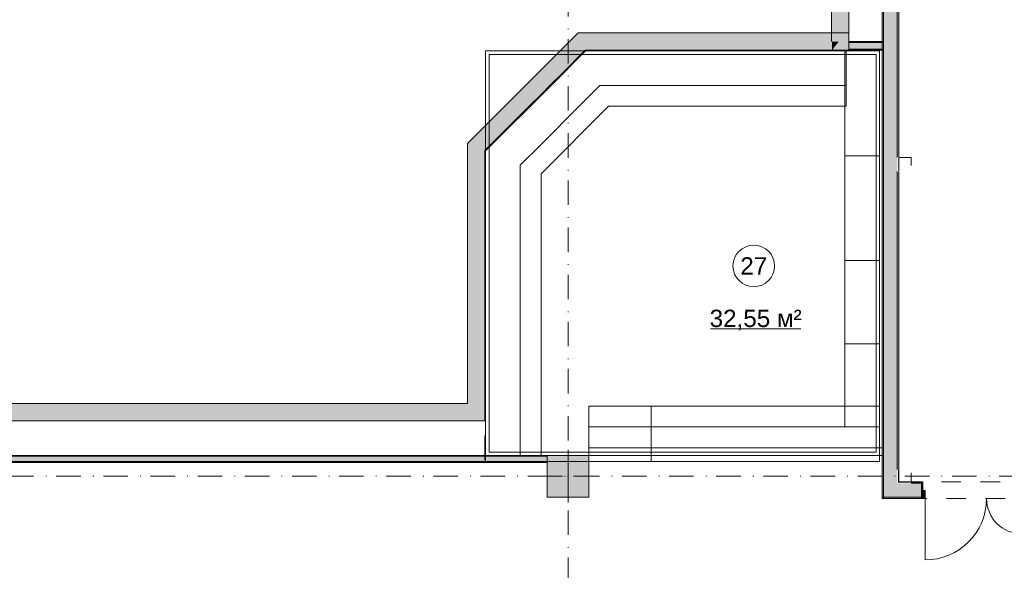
# Model space of a CAD drawing. Header units: millimetres. Extents: x 0 to 1184, y 0 to 836.
# Tile 238 of 241: x 902 to 1044, y 616 to 695. Entities that reach past the tile are written whole.
import ezdxf
from ezdxf.xclip import XClip

# ---------------------------------------------------------------- set-up
doc = ezdxf.new("R2010")
doc.units = ezdxf.units.MM
doc.header["$MEASUREMENT"] = 0
doc.header["$XCLIPFRAME"] = 0
doc.linetypes.add('Штриховая', pattern=[5.644444, 2.822222, -2.822222])
doc.linetypes.add('Штрихпунктирная', pattern=[6.702778, 3.527778, -1.763889, 0, -1.411111])
for name, color, linetype in [('Интерьер - конструкции мебели', 7, 'Continuous'), ('Конструктив - Колонны', 7, 'Continuous'), ('Конструктив - стены бассейнов жб нов', 7, 'Continuous'), ('Конструктив - Стены Блок 200 нов', 7, 'Continuous'), ('Элемент Модели - Зона', 7, 'Continuous'), ('Элемент Модели - Оси', 7, 'Continuous')]:
    doc.layers.add(name, color=color, linetype=linetype)
doc.styles.add('СГЕНЕРИР_СТИЛЬ_3', font='txt')

# ---------------------------------------------------------------- blocks, each defined once
blk = doc.blocks.new('Чертеж_4_4', base_point=(-278.48, 89.56))
at = {"layer": 'Конструктив - Колонны', "linetype": 'Continuous', "lineweight": 0, "true_color": 0x000000}
blk.add_hatch(color=18, dxfattribs=at).paths.add_polyline_path([(978.52, 626.56), (984.52, 626.56), (984.52, 632.56), (978.52, 632.56)])
at = {"layer": 'Конструктив - стены бассейнов жб нов', "linetype": 'Continuous', "lineweight": 0, "true_color": 0x000000}
for points in [[(1019.52, 799.56), (1019.52, 692.31), (1022.02, 692.31), (1022.02, 799.56)], [(980.47, 691.06), (984.01, 691.06), (982.97, 693.56)], [(982.97, 693.56), (984.01, 691.06), (986.51, 693.56)], [(984.01, 691.06), (1022.02, 691.06), (1022.02, 693.56), (986.51, 693.56)], [(1019.7, 692.19), (1019.7, 692.31), (1019.58, 692.31), (1019.58, 692.19)], [(1019.68, 691.19), (1019.7, 691.22), (1019.7, 692.19), (1019.58, 692.19), (1019.58, 691.19)], [(1022.02, 692.31), (1019.7, 692.31), (1019.7, 692.19), (1022.02, 692.19)], [(1020.45, 692.19), (1020.45, 692.31), (1019.7, 692.31), (1019.7, 692.19)], [(1022.02, 692.19), (1019.7, 692.19), (1019.7, 691.19), (1022.02, 691.19)], [(1019.7, 692.19), (1019.7, 691.22), (1020.45, 692.16), (1020.45, 692.19)], [(1020.45, 692.19), (1020.48, 692.19), (1020.58, 692.31), (1020.45, 692.31)], [(1020.45, 692.19), (1020.45, 692.16), (1020.48, 692.19)], [(1022.02, 692.19), (1026.87, 692.19), (1026.87, 692.31), (1022.02, 692.31)], [(1022.02, 691.19), (1026.87, 691.19), (1026.87, 692.19), (1022.02, 692.19)], [(980.47, 691.06), (969.52, 680.11), (969.52, 676.58), (984.01, 691.06)], [(1019.68, 691.19), (1019.58, 691.19), (1019.58, 691.06)], [(1022.02, 691.19), (1019.7, 691.19), (1019.7, 691.06), (1022.02, 691.06)], [(1022.02, 691.06), (1026.87, 691.06), (1026.87, 691.19), (1022.02, 691.19)], [(967.02, 677.61), (969.52, 676.58), (969.52, 680.11)], [(967.02, 674.08), (969.52, 676.58), (967.02, 677.61)], [(967.02, 674.08), (967.02, 640.06), (969.52, 640.06), (969.52, 676.58)], [(967.02, 640.06), (629.52, 640.06), (629.52, 637.56), (967.02, 637.56)], [(967.02, 640.06), (969.52, 637.56), (969.52, 640.06)], [(967.02, 637.56), (969.52, 637.56), (967.02, 640.06)], [(978.47, 632.56), (894.52, 632.56), (894.53, 632.44), (978.47, 632.44)], [(894.57, 631.69), (978.47, 631.69), (978.47, 632.44), (894.53, 632.44)], [(894.57, 631.56), (978.47, 631.56), (978.47, 631.69), (894.57, 631.69)]]:
    blk.add_hatch(color=18, dxfattribs=at).paths.add_polyline_path(points)
at = {"layer": 'Конструктив - Стены Блок 200 нов', "linetype": 'Continuous', "lineweight": 0, "true_color": 0x000000}
for points in [[(1027.02, 626.56), (1027.02, 806.94), (1026.82, 806.94), (1026.82, 626.56)], [(1029.02, 628.56), (1029.02, 716.56), (1027.02, 716.56), (1027.02, 628.56)], [(1029.22, 716.36), (1029.02, 716.36), (1029.02, 675.56), (1029.22, 675.56)], [(1029.1, 675.48), (1029.1, 673.64), (1029.22, 673.64), (1029.22, 675.48)], [(1029.02, 630.56), (1029.22, 630.56), (1029.22, 673.56), (1029.02, 673.56)], [(1029.22, 630.48), (1029.1, 630.48), (1029.1, 628.76), (1029.22, 628.76)], [(1027.02, 628.56), (1027.02, 626.56), (1029.02, 628.56)], [(1029.02, 628.56), (1027.02, 626.56), (1029.02, 626.56)], [(1029.02, 626.56), (1032.52, 626.56), (1032.52, 627.51), (1032.52, 628.56), (1029.02, 628.56)], [(1029.1, 628.64), (1029.22, 628.76), (1029.1, 628.76)], [(1029.22, 628.76), (1029.1, 628.64), (1029.22, 628.64)], [(1029.22, 628.64), (1030.94, 628.64), (1030.94, 628.76), (1029.22, 628.76)], [(1031.02, 628.56), (1032.52, 628.56), (1032.52, 628.76), (1031.02, 628.76)], [(1032.52, 628.76), (1032.52, 628.56), (1032.52, 627.51), (1032.72, 627.51), (1032.72, 628.76)], [(1032.52, 626.36), (1033.02, 626.36), (1033.02, 627.51), (1032.52, 627.51)], [(1026.82, 626.56), (1026.82, 626.36), (1027.02, 626.56)], [(1026.82, 626.36), (1027.02, 626.36), (1027.02, 626.56)], [(1027.02, 626.36), (1032.52, 626.36), (1032.52, 626.56), (1027.02, 626.56)]]:
    blk.add_hatch(color=18, dxfattribs=at).paths.add_polyline_path(points)
at = {"layer": 'Интерьер - конструкции мебели', "color": 7, "linetype": 'Continuous', "lineweight": 15}
for p, q in [((970.12, 633.06), (970.12, 690.46)), ((970.12, 690.46), (984.26, 690.46)), ((984.26, 690.46), (1025.97, 690.46)), ((1025.97, 690.46), (1025.97, 633.06)), ((1021.47, 675.83), (1026.47, 675.83)), ((1021.47, 648.69), (1026.47, 648.69)), ((984.52, 632.56), (984.52, 639.69)), ((993.52, 631.69), (993.52, 639.69)), ((1025.97, 633.06), (970.12, 633.06))]:
    blk.add_line(p, q, dxfattribs=at)
at = {"layer": 'Интерьер - конструкции мебели', "color": 251, "linetype": 'Continuous', "lineweight": 20, "true_color": 0x575757}
for p, q in [((986.12, 685.96), (983.12, 682.96)), ((990.36, 685.96), (986.12, 685.96)), ((1021.65, 685.96), (990.36, 685.96)), ((983.12, 682.96), (977.62, 677.47)), ((977.62, 677.47), (974.62, 674.47)), ((974.62, 674.47), (974.62, 670.22)), ((974.62, 670.22), (974.62, 632.56)), ((984.54, 636.69), (993.52, 636.69)), ((993.52, 636.69), (1026.47, 636.69))]:
    blk.add_line(p, q, dxfattribs=at)
at = {"layer": 'Интерьер - конструкции мебели', "color": 7, "linetype": 'Continuous', "lineweight": 15, "flags": 128}
for points in [[(984.01, 691.06), (1026.82, 691.06), (1026.82, 633.69), (984.52, 633.69), (984.52, 631.69), (969.62, 631.69), (969.62, 676.64)], [(969.62, 690.96), (984.05, 690.96), (1026.47, 690.96), (1026.47, 632.56), (1009.72, 632.56), (969.62, 632.56)], [(1021.47, 690.96), (1021.47, 660.69), (1026.47, 660.69), (1026.47, 690.96)], [(970.12, 690.46), (984.26, 690.46), (1025.97, 690.46), (1025.97, 633.06), (970.12, 633.06)], [(1021.47, 660.69), (1021.47, 636.69), (1026.47, 636.69), (1026.47, 660.69)]]:
    blk.add_lwpolyline(points, close=True, dxfattribs=at)
at = {"layer": 'Интерьер - конструкции мебели', "color": 251, "linetype": 'Continuous', "lineweight": 20, "true_color": 0x575757, "flags": 128}
for points in [[(984.05, 690.96), (979.05, 685.96)], [(1021.65, 690.96), (984.05, 690.96)], [(1021.65, 690.96), (1021.65, 685.96)], [(979.05, 685.96), (969.62, 676.54)], [(1021.65, 685.96), (1021.65, 682.96)], [(977.62, 673.22), (987.36, 682.96)], [(987.36, 682.96), (1021.65, 682.96)], [(969.62, 676.54), (969.62, 669.47)], [(977.62, 632.56), (977.62, 673.22)], [(969.62, 669.47), (969.62, 632.56)], [(993.52, 639.69), (984.52, 639.69)], [(1026.47, 639.69), (993.52, 639.69)], [(1026.47, 639.46), (1026.47, 639.69)], [(1026.47, 638.26), (1026.47, 638.86)], [(1026.47, 637.06), (1026.47, 637.66)], [(1026.47, 635.86), (1026.47, 636.46)], [(1026.47, 634.66), (1026.47, 635.26)], [(1026.47, 633.46), (1026.47, 634.06)], [(969.62, 632.56), (974.62, 632.56)], [(974.62, 632.56), (977.62, 632.56)], [(1026.47, 631.69), (1026.47, 632.86)], [(984.57, 631.69), (993.52, 631.69)], [(993.52, 631.69), (1026.47, 631.69)]]:
    blk.add_lwpolyline(points, dxfattribs=at)
at = {"layer": 'Конструктив - Колонны', "color": 251, "linetype": 'Continuous', "lineweight": 5, "true_color": 0x575757}
for p, q in [((981.52, 630.36), (981.52, 633.36)), ((980.72, 629.56), (977.72, 629.56)), ((982.32, 629.56), (985.32, 629.56)), ((981.52, 628.76), (981.52, 625.76))]:
    blk.add_line(p, q, dxfattribs=at)
at = {"layer": 'Конструктив - Колонны', "color": 251, "linetype": 'Continuous', "lineweight": 15, "true_color": 0x575757, "flags": 128}
blk.add_lwpolyline([(978.52, 626.56), (984.52, 626.56), (984.52, 632.56), (978.52, 632.56)], close=True, dxfattribs=at)
at = {"layer": 'Конструктив - Колонны', "color": 251, "linetype": 'Continuous', "lineweight": 5, "true_color": 0x575757}
blk.add_point((981.52, 629.56), dxfattribs=at)
at = {"layer": 'Конструктив - стены бассейнов жб нов', "color": 251, "linetype": 'Continuous', "lineweight": 20, "true_color": 0x575757}
for p, q in [((1022.02, 692.19), (1022.02, 692.31)), ((1022.02, 692.19), (1022.02, 692.31)), ((1022.02, 691.19), (1022.02, 692.19)), ((1022.02, 691.19), (1022.02, 692.19)), ((1026.87, 692.19), (1022.02, 692.19)), ((1019.7, 691.06), (1022.02, 691.06)), ((1022.02, 691.06), (1022.02, 691.19)), ((1022.02, 691.06), (1022.02, 691.19)), ((1022.02, 691.19), (1026.87, 691.19)), ((978.47, 632.44), (894.53, 632.44)), ((894.57, 631.69), (978.47, 631.69))]:
    blk.add_line(p, q, dxfattribs=at)
at = {"layer": 'Конструктив - стены бассейнов жб нов', "color": 251, "linetype": 'Continuous', "lineweight": 20, "true_color": 0x575757, "flags": 128}
for points in [[(1019.52, 799.56), (1019.52, 692.31)], [(1022.02, 692.31), (1022.02, 799.56)], [(982.97, 693.56), (980.47, 691.06)], [(1022.02, 693.56), (982.97, 693.56)], [(1019.7, 692.19), (1019.7, 692.31)], [(1026.77, 692.31), (1022.02, 692.31)], [(1026.87, 692.31), (1026.82, 692.31)], [(1026.87, 692.19), (1026.87, 692.31)], [(980.47, 691.06), (967.02, 677.61)], [(969.52, 676.58), (984.01, 691.06)], [(984.01, 691.06), (1022.02, 691.06)], [(1019.7, 691.06), (1019.7, 691.19)], [(1019.7, 691.06), (1026.47, 691.06)], [(1026.82, 691.06), (1026.87, 691.06)], [(1026.87, 691.06), (1026.87, 691.19)], [(967.02, 677.61), (967.02, 674.08)], [(969.52, 640.06), (969.52, 676.58)], [(967.02, 674.08), (967.02, 640.06)], [(967.02, 640.06), (629.52, 640.06)], [(969.52, 637.56), (969.52, 640.06)], [(629.52, 637.56), (969.52, 637.56)], [(978.47, 632.56), (894.52, 632.56)], [(894.57, 631.56), (978.47, 631.56)]]:
    blk.add_lwpolyline(points, dxfattribs=at)
at = {"layer": 'Конструктив - Стены Блок 200 нов', "color": 251, "linetype": 'Continuous', "lineweight": 20, "true_color": 0x575757}
for p, q in [((1027.02, 716.56), (1027.02, 628.56)), ((1029.02, 675.56), (1029.02, 716.56)), ((1029.02, 630.56), (1029.02, 673.56)), ((1027.02, 628.56), (1027.02, 626.56)), ((1027.02, 628.56), (1027.02, 626.56)), ((1032.52, 628.56), (1031.02, 628.56)), ((1032.52, 628.76), (1032.72, 628.76)), ((1032.52, 628.76), (1032.72, 628.76)), ((1032.52, 628.56), (1032.52, 627.51)), ((1032.72, 627.51), (1032.72, 628.76)), ((1032.72, 627.51), (1032.72, 628.76)), ((1032.52, 627.51), (1032.72, 627.51)), ((1032.52, 626.56), (1032.52, 627.51)), ((1032.52, 626.56), (1032.52, 627.51)), ((1032.52, 626.56), (1032.52, 627.51)), ((1027.02, 626.56), (1029.02, 626.56)), ((1029.02, 626.56), (1032.52, 626.56)), ((1032.52, 626.36), (1032.52, 626.56)), ((1032.52, 626.36), (1032.52, 626.56)), ((1032.52, 626.36), (1032.52, 626.56))]:
    blk.add_line(p, q, dxfattribs=at)
at = {"layer": 'Конструктив - Стены Блок 200 нов', "color": 251, "linetype": 'Continuous', "lineweight": 5, "true_color": 0x575757}
for p, q in [((1033.02, 627.51), (1032.52, 627.51)), ((1032.52, 627.51), (1032.52, 626.36)), ((1033.02, 626.36), (1033.02, 627.51)), ((1032.52, 626.36), (1033.02, 626.36)), ((1033.02, 626.36), (1033.02, 617.48))]:
    blk.add_line(p, q, dxfattribs=at)
at = {"layer": 'Конструктив - Стены Блок 200 нов', "color": 251, "linetype": 'Continuous', "lineweight": 20, "true_color": 0x575757, "flags": 128}
for points in [[(1026.82, 806.94), (1026.82, 691.06)], [(1029.22, 675.56), (1029.22, 716.36)], [(1026.82, 690.46), (1026.82, 689.86)], [(1026.82, 689.26), (1026.82, 688.66)], [(1026.82, 688.06), (1026.82, 687.46)], [(1026.82, 686.86), (1026.82, 686.26)], [(1026.82, 685.66), (1026.82, 685.06)], [(1026.82, 684.46), (1026.82, 683.86)], [(1026.82, 683.26), (1026.82, 682.66)], [(1026.82, 682.06), (1026.82, 681.46)], [(1026.82, 680.86), (1026.82, 680.26)], [(1026.82, 679.66), (1026.82, 679.06)], [(1026.82, 678.46), (1026.82, 677.86)], [(1026.82, 677.26), (1026.82, 676.66)], [(1026.82, 676.06), (1026.82, 675.46)], [(1029.22, 673.64), (1029.22, 675.48)], [(1026.82, 674.86), (1026.82, 674.26)], [(1026.82, 673.66), (1026.82, 673.06)], [(1029.22, 630.56), (1029.22, 673.56)], [(1026.82, 672.46), (1026.82, 671.86)], [(1026.82, 671.26), (1026.82, 670.66)], [(1026.82, 670.06), (1026.82, 669.46)], [(1026.82, 668.86), (1026.82, 668.26)], [(1026.82, 667.66), (1026.82, 667.06)], [(1026.82, 666.46), (1026.82, 665.86)], [(1026.82, 665.26), (1026.82, 664.66)], [(1026.82, 664.06), (1026.82, 663.46)], [(1026.82, 662.86), (1026.82, 662.26)], [(1026.82, 661.66), (1026.82, 661.06)], [(1026.82, 660.46), (1026.82, 659.86)], [(1026.82, 659.26), (1026.82, 658.66)], [(1026.82, 658.06), (1026.82, 657.46)], [(1026.82, 656.86), (1026.82, 656.26)], [(1026.82, 655.66), (1026.82, 655.06)], [(1026.82, 654.46), (1026.82, 653.86)], [(1026.82, 653.26), (1026.82, 652.66)], [(1026.82, 652.06), (1026.82, 651.46)], [(1026.82, 650.86), (1026.82, 650.26)], [(1026.82, 649.66), (1026.82, 649.06)], [(1026.82, 648.46), (1026.82, 647.86)], [(1026.82, 647.26), (1026.82, 646.66)], [(1026.82, 646.06), (1026.82, 645.46)], [(1026.82, 644.86), (1026.82, 644.26)], [(1026.82, 643.66), (1026.82, 643.06)], [(1026.82, 642.46), (1026.82, 641.86)], [(1026.82, 641.26), (1026.82, 640.66)], [(1026.82, 640.06), (1026.82, 639.46)], [(1026.82, 638.86), (1026.82, 638.26)], [(1026.82, 637.66), (1026.82, 637.06)], [(1026.82, 636.46), (1026.82, 635.86)], [(1026.82, 635.26), (1026.82, 634.66)], [(1026.82, 634.06), (1026.82, 633.46)], [(1026.82, 632.86), (1026.82, 626.56)], [(1029.22, 628.76), (1029.22, 630.48)], [(1030.94, 628.76), (1029.22, 628.76)], [(1032.52, 628.76), (1031.02, 628.76)], [(1026.82, 626.36), (1026.82, 626.56)], [(1026.82, 626.36), (1032.52, 626.36)]]:
    blk.add_lwpolyline(points, dxfattribs=at)
at = {"layer": 'Конструктив - Стены Блок 200 нов', "color": 251, "linetype": 'Continuous', "lineweight": 5, "true_color": 0x575757}
for centre, radius, start, end in [((1033.02, 626.36), 8.88, 270, 0), ((1047.02, 626.36), 5.12, 180, 270)]:
    blk.add_arc(centre, radius, start, end, dxfattribs=at)
at = {"layer": 'Элемент Модели - Зона', "color": 7, "linetype": 'Continuous', "lineweight": 15}
blk.add_line((1002.08, 650.82), (1015.09, 650.82), dxfattribs=at)
at = {"layer": 'Элемент Модели - Зона', "color": 7, "linetype": 'Штриховая', "lineweight": 15, "flags": 128}
for points in [[(680.52, 725.56), (680.52, 631.69), (969.52, 631.69), (969.52, 676.58), (984.01, 691.06), (1026.82, 691.06), (1026.82, 807.06), (680.52, 807.06)], [(83.02, 539.14), (82.62, 539.14), (82.62, 452.76), (140.32, 452.76), (140.32, 480.98), (172.95, 513.62), (173.09, 513.47), (173.09, 513.76), (354.52, 513.76), (354.52, 513.56), (495.52, 513.56), (495.52, 513.76), (862.33, 513.76), (894.69, 481.33), (894.72, 477.98), (894.72, 452.61), (895.12, 452.61), (895.12, 432.56), (892.72, 432.56), (892.72, 446.56), (888.52, 446.56), (888.52, 450.56), (804.52, 450.56), (804.52, 446.56), (798.52, 446.56), (798.52, 450.56), (714.72, 450.56), (714.72, 359.26), (798.52, 359.26), (798.52, 366.06), (804.52, 366.06), (804.52, 354.16), (845.32, 354.16), (845.32, 363.26), (846.52, 363.26), (846.52, 301.37), (892.72, 301.37), (892.72, 352.06), (888.02, 352.06), (888.02, 367.06), (892.72, 367.06), (892.72, 417.56), (895.12, 417.56), (895.12, 291.06), (892.72, 291.06), (892.72, 298.97), (714.72, 298.97), (714.72, 236.06), (892.72, 236.06), (892.72, 266.56), (888.52, 266.56), (888.52, 272.82), (892.72, 272.82), (892.72, 276.06), (895.12, 276.06), (895.12, 272.76), (930.02, 272.76), (930.02, 461.62), (923.91, 461.62), (923.91, 539.56), (978.52, 539.56), (978.52, 542.56), (984.52, 542.56), (984.52, 539.56), (1131.77, 539.56), (1131.77, 540.56), (1122.77, 540.56), (1122.77, 564.56), (1048.52, 564.56), (1048.52, 626.36), (1026.82, 626.36), (1026.82, 632.56), (1013.35, 632.56), (984.52, 632.56), (984.52, 626.56), (978.52, 626.56), (978.52, 631.69), (969.52, 631.69), (894.52, 631.69), (894.52, 626.56), (888.52, 626.56), (888.52, 631.69), (804.52, 631.69), (804.52, 626.56), (798.52, 626.56), (798.52, 631.69), (714.52, 631.69), (714.52, 626.56), (708.52, 626.56), (708.52, 631.69), (628.02, 631.69), (628.02, 626.56), (622.02, 626.56), (621.02, 626.56), (621.02, 575.89), (496.02, 575.89), (496.02, 627.56), (496.02, 706.46), (496.12, 706.46), (496.12, 768.06), (468.72, 768.06), (468.72, 686.86), (461.17, 686.86), (461.17, 631.68), (444.52, 631.68), (444.52, 626.56), (438.52, 626.56), (438.52, 631.68), (354.52, 631.68), (354.52, 626.56), (348.52, 626.56), (348.52, 631.68), (331.77, 631.68), (331.77, 554.56), (331.77, 539.56), (264.52, 539.56), (264.52, 536.56), (258.52, 536.56), (258.52, 539.56), (174.52, 539.56), (174.52, 536.56), (168.52, 536.56), (168.52, 539.56), (89.02, 539.56), (89.02, 536.56), (83.02, 536.56)], [(1123.77, 716.36), (1029.22, 716.36), (1029.22, 675.56), (1031.02, 675.56), (1031.02, 673.56), (1029.22, 673.56), (1029.22, 630.56), (1031.02, 630.56), (1031.02, 628.76), (1068.52, 628.76), (1068.52, 632.56), (1074.52, 632.56), (1074.52, 628.76), (1092.02, 628.76), (1092.02, 630.56), (1094.02, 630.56), (1094.02, 628.76), (1117.77, 628.76), (1117.77, 630.56), (1119.77, 630.56), (1119.77, 628.76), (1131.77, 628.76), (1131.77, 682.56), (1119.77, 682.56), (1119.77, 712.16), (1123.77, 712.16)], [(1026.82, 632.56), (1026.82, 691.06), (984.01, 691.06), (969.52, 676.58), (969.52, 631.69), (978.52, 631.69), (978.52, 632.56), (1013.35, 632.56)]]:
    blk.add_lwpolyline(points, close=True, dxfattribs=at)
at = {"layer": 'Элемент Модели - Зона', "color": 7, "linetype": 'Continuous', "lineweight": 15, "flags": 128}
blk.add_lwpolyline([(1011.31, 659.92, 1), (1005.31, 659.92, 1)], format="xyb", close=True, dxfattribs=at)
at = {"layer": 'Элемент Модели - Оси', "color": 7, "linetype": 'Штрихпунктирная', "lineweight": 15}
for p, q in [((981.52, 828.73), (981.52, 151.77)), ((57.32, 629.56), (1181.05, 629.56))]:
    blk.add_line(p, q, dxfattribs=at)
at = {"layer": 'Элемент Модели - Зона', "color": 7, "linetype": 'Continuous', "lineweight": 15, "char_height": 2.5, "attachment_point": 5, "style": 'СГЕНЕРИР_СТИЛЬ_3'}
for s, insert in [('\\A1;{\\pqc;\\fArial|b0|i0|c204|p38;27}', (1008.31, 659.92)), ('\\A1;{\\pqc;\\fArial|b0|i0|c204|p38;32,55 м²}', (1008.58, 652.12))]:
    blk.add_mtext(s, dxfattribs=dict(at, insert=insert))

msp = doc.modelspace()

# ---------------------------------------------------------------- block references
at = {"color": 161, "linetype": 'Continuous', "lineweight": 40, "true_color": 0x83aefe}
ref = msp.add_blockref('Чертеж_4_4', (-278.48, 89.56), dxfattribs=at)
XClip(ref).set_block_clipping_path([(57.3201676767, 151.7660533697), (1181.0522393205, 828.727105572)])

doc.saveas('drawing.dxf')
